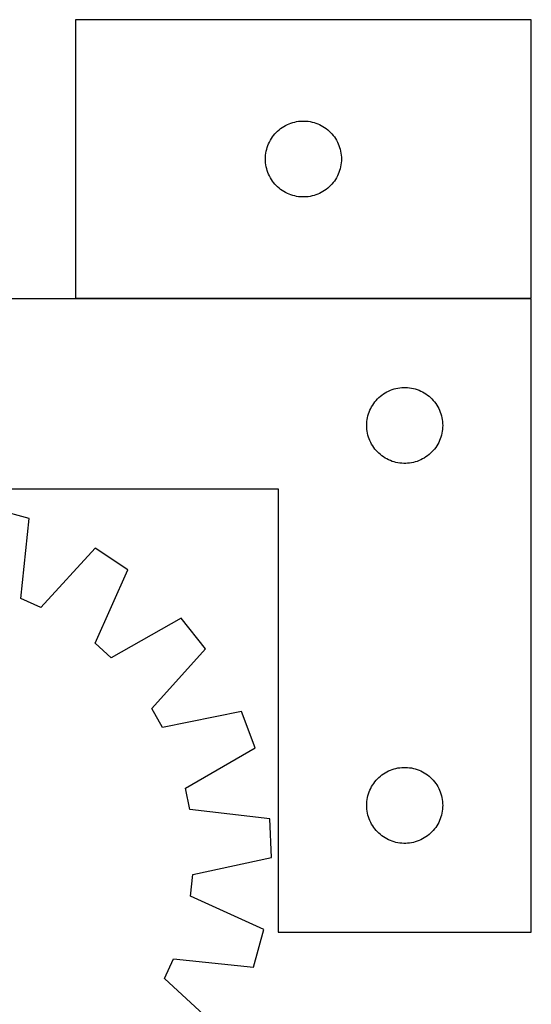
# Model space of a CAD drawing. Header units: millimetres. Extents: x 7 to 1493, y 7 to 2993.
# Tile 9 of 13: x 754 to 956, y 2604 to 2993. Entities that reach past the tile are written whole.
import ezdxf

# ---------------------------------------------------------------- set-up
doc = ezdxf.new("R2010")
doc.units = ezdxf.units.MM
doc.layers.add('COMMON', color=5, linetype='CONTINUOUS', true_color=0x0000ff)
doc.layers.add('CUT', color=7, linetype='CONTINUOUS', true_color=0x000000)

msp = doc.modelspace()

# ---------------------------------------------------------------- linework, layer by layer
at = {"layer": 'COMMON'}
msp.add_line((775.803162, 2883.066376), (955.803162, 2883.066376), dxfattribs=at)
at = {"layer": 'CUT'}
for p, q in [((955.803162, 2993.166377), (775.803162, 2993.166377)), ((775.803162, 2993.166377), (775.803162, 2883.166377)), ((955.803162, 2883.166377), (955.803162, 2993.166377)), ((856.799947, 2950.163966), (857.429506, 2950.611532)), ((857.429506, 2950.611532), (858.08127, 2951.026097)), ((858.08127, 2951.026097), (858.75351, 2951.406559)), ((858.75351, 2951.406559), (859.444446, 2951.751911)), ((859.444446, 2951.751911), (860.152243, 2952.061237)), ((860.152243, 2952.061237), (860.875026, 2952.333716)), ((860.875026, 2952.333716), (861.610877, 2952.568625)), ((861.610877, 2952.568625), (862.357845, 2952.765343)), ((862.357845, 2952.765343), (863.11395, 2952.923347)), ((863.11395, 2952.923347), (863.877186, 2953.042217)), ((863.877186, 2953.042217), (864.64553, 2953.12164)), ((864.64553, 2953.12164), (865.416943, 2953.161404)), ((865.416943, 2953.161404), (866.18938, 2953.161404)), ((866.18938, 2953.161404), (866.960793, 2953.12164)), ((866.960793, 2953.12164), (867.729137, 2953.042217)), ((867.729137, 2953.042217), (868.492373, 2952.923347)), ((868.492373, 2952.923347), (869.248478, 2952.765343)), ((869.248478, 2952.765343), (869.995446, 2952.568625)), ((869.995446, 2952.568625), (870.731297, 2952.333716)), ((870.731297, 2952.333716), (871.45408, 2952.061237)), ((871.45408, 2952.061237), (872.161877, 2951.751911)), ((872.161877, 2951.751911), (872.852813, 2951.406559)), ((872.852813, 2951.406559), (873.525054, 2951.026097)), ((873.525054, 2951.026097), (874.176817, 2950.611532)), ((874.176817, 2950.611532), (874.806376, 2950.163966)), ((853.146528, 2946.21682), (853.577736, 2946.857694)), ((853.577736, 2946.857694), (854.041364, 2947.475519)), ((854.041364, 2947.475519), (854.536183, 2948.068659)), ((854.536183, 2948.068659), (855.060879, 2948.63554)), ((855.060879, 2948.63554), (855.614061, 2949.174658)), ((855.614061, 2949.174658), (856.194264, 2949.684584)), ((856.194264, 2949.684584), (856.799947, 2950.163966)), ((874.806376, 2950.163966), (875.412059, 2949.684584)), ((875.412059, 2949.684584), (875.992262, 2949.174658)), ((875.992262, 2949.174658), (876.545444, 2948.63554)), ((876.545444, 2948.63554), (877.070141, 2948.068659)), ((877.070141, 2948.068659), (877.564959, 2947.475519)), ((877.564959, 2947.475519), (878.028587, 2946.857694)), ((878.028587, 2946.857694), (878.459795, 2946.21682)), ((851.513631, 2942.7281), (851.767409, 2943.457659)), ((851.767409, 2943.457659), (852.058408, 2944.173186)), ((852.058408, 2944.173186), (852.385855, 2944.872784)), ((852.385855, 2944.872784), (852.748883, 2945.554598)), ((852.748883, 2945.554598), (853.146528, 2946.21682)), ((878.459795, 2946.21682), (878.85744, 2945.554598)), ((878.85744, 2945.554598), (879.220468, 2944.872784)), ((879.220468, 2944.872784), (879.547915, 2944.173186)), ((879.547915, 2944.173186), (879.838914, 2943.457659)), ((879.838914, 2943.457659), (880.092692, 2942.7281)), ((850.803162, 2938.166377), (850.82305, 2938.938559)), ((850.82305, 2938.938559), (850.882663, 2939.708692)), ((850.882663, 2939.708692), (850.981843, 2940.474736)), ((850.981843, 2940.474736), (851.120326, 2941.234658)), ((851.120326, 2941.234658), (851.297746, 2941.986444)), ((851.297746, 2941.986444), (851.513631, 2942.7281)), ((880.092692, 2942.7281), (880.308577, 2941.986444)), ((880.308577, 2941.986444), (880.485997, 2941.234658)), ((880.485997, 2941.234658), (880.62448, 2940.474736)), ((880.62448, 2940.474736), (880.72366, 2939.708692)), ((880.72366, 2939.708692), (880.783273, 2938.938559)), ((880.783273, 2938.938559), (880.803162, 2938.166377)), ((850.82305, 2937.394196), (850.803162, 2938.166377)), ((850.882663, 2936.624062), (850.82305, 2937.394196)), ((850.981843, 2935.858019), (850.882663, 2936.624062)), ((851.120326, 2935.098096), (850.981843, 2935.858019)), ((851.297746, 2934.34631), (851.120326, 2935.098096)), ((880.485997, 2935.098096), (880.308577, 2934.34631)), ((880.62448, 2935.858019), (880.485997, 2935.098096)), ((880.72366, 2936.624062), (880.62448, 2935.858019)), ((880.783273, 2937.394196), (880.72366, 2936.624062)), ((880.803162, 2938.166377), (880.783273, 2937.394196)), ((851.513631, 2933.604655), (851.297746, 2934.34631)), ((851.767409, 2932.875096), (851.513631, 2933.604655)), ((852.058408, 2932.159569), (851.767409, 2932.875096)), ((852.385855, 2931.45997), (852.058408, 2932.159569)), ((852.748883, 2930.778156), (852.385855, 2931.45997)), ((879.220468, 2931.45997), (878.85744, 2930.778156)), ((879.547915, 2932.159569), (879.220468, 2931.45997)), ((879.838914, 2932.875096), (879.547915, 2932.159569)), ((880.092692, 2933.604655), (879.838914, 2932.875096)), ((880.308577, 2934.34631), (880.092692, 2933.604655)), ((853.146528, 2930.115934), (852.748883, 2930.778156)), ((853.577736, 2929.475061), (853.146528, 2930.115934)), ((854.041364, 2928.857235), (853.577736, 2929.475061)), ((854.536183, 2928.264095), (854.041364, 2928.857235)), ((855.060879, 2927.697215), (854.536183, 2928.264095)), ((855.614061, 2927.158097), (855.060879, 2927.697215)), ((876.545444, 2927.697215), (875.992262, 2927.158097)), ((877.070141, 2928.264095), (876.545444, 2927.697215)), ((877.564959, 2928.857235), (877.070141, 2928.264095)), ((878.028587, 2929.475061), (877.564959, 2928.857235)), ((878.459795, 2930.115934), (878.028587, 2929.475061)), ((878.85744, 2930.778156), (878.459795, 2930.115934)), ((856.194264, 2926.648171), (855.614061, 2927.158097)), ((856.799947, 2926.168789), (856.194264, 2926.648171)), ((857.429506, 2925.721222), (856.799947, 2926.168789)), ((858.08127, 2925.306658), (857.429506, 2925.721222)), ((858.75351, 2924.926195), (858.08127, 2925.306658)), ((859.444446, 2924.580843), (858.75351, 2924.926195)), ((860.152243, 2924.271518), (859.444446, 2924.580843)), ((860.875026, 2923.999039), (860.152243, 2924.271518)), ((861.610877, 2923.764129), (860.875026, 2923.999039)), ((862.357845, 2923.567412), (861.610877, 2923.764129)), ((863.11395, 2923.409408), (862.357845, 2923.567412)), ((863.877186, 2923.290537), (863.11395, 2923.409408)), ((868.492373, 2923.409408), (867.729137, 2923.290537)), ((869.248478, 2923.567412), (868.492373, 2923.409408)), ((869.995446, 2923.764129), (869.248478, 2923.567412)), ((870.731297, 2923.999039), (869.995446, 2923.764129)), ((871.45408, 2924.271518), (870.731297, 2923.999039)), ((872.161877, 2924.580843), (871.45408, 2924.271518)), ((872.852813, 2924.926195), (872.161877, 2924.580843)), ((873.525054, 2925.306658), (872.852813, 2924.926195)), ((874.176817, 2925.721222), (873.525054, 2925.306658)), ((874.806376, 2926.168789), (874.176817, 2925.721222)), ((875.412059, 2926.648171), (874.806376, 2926.168789)), ((875.992262, 2927.158097), (875.412059, 2926.648171)), ((864.64553, 2923.211114), (863.877186, 2923.290537)), ((865.416943, 2923.17135), (864.64553, 2923.211114)), ((866.18938, 2923.17135), (865.416943, 2923.17135)), ((866.960793, 2923.211114), (866.18938, 2923.17135)), ((867.729137, 2923.290537), (866.960793, 2923.211114)), ((955.803162, 2882.966376), (655.803162, 2882.966376)), ((775.803162, 2883.166377), (955.803162, 2883.166377)), ((955.803162, 2632.966376), (955.803162, 2882.966376)), ((897.429506, 2845.411531), (898.08127, 2845.826096)), ((898.08127, 2845.826096), (898.75351, 2846.206558)), ((898.75351, 2846.206558), (899.444446, 2846.55191)), ((899.444446, 2846.55191), (900.152243, 2846.861236)), ((900.152243, 2846.861236), (900.875026, 2847.133715)), ((900.875026, 2847.133715), (901.610877, 2847.368624)), ((901.610877, 2847.368624), (902.357845, 2847.565342)), ((902.357845, 2847.565342), (903.11395, 2847.723346)), ((903.11395, 2847.723346), (903.877186, 2847.842216)), ((903.877186, 2847.842216), (904.64553, 2847.921639)), ((904.64553, 2847.921639), (905.416943, 2847.961403)), ((905.416943, 2847.961403), (906.18938, 2847.961403)), ((906.18938, 2847.961403), (906.960793, 2847.921639)), ((906.960793, 2847.921639), (907.729137, 2847.842216)), ((907.729137, 2847.842216), (908.492373, 2847.723346)), ((908.492373, 2847.723346), (909.248478, 2847.565342)), ((909.248478, 2847.565342), (909.995446, 2847.368624)), ((909.995446, 2847.368624), (910.731297, 2847.133715)), ((910.731297, 2847.133715), (911.45408, 2846.861236)), ((911.45408, 2846.861236), (912.161877, 2846.55191)), ((912.161877, 2846.55191), (912.852813, 2846.206558)), ((912.852813, 2846.206558), (913.525054, 2845.826096)), ((913.525054, 2845.826096), (914.176817, 2845.411531)), ((893.577736, 2841.657693), (894.041364, 2842.275518)), ((894.041364, 2842.275518), (894.536183, 2842.868658)), ((894.536183, 2842.868658), (895.060879, 2843.435539)), ((895.060879, 2843.435539), (895.614061, 2843.974657)), ((895.614061, 2843.974657), (896.194264, 2844.484583)), ((896.194264, 2844.484583), (896.799947, 2844.963965)), ((896.799947, 2844.963965), (897.429506, 2845.411531)), ((914.176817, 2845.411531), (914.806376, 2844.963965)), ((914.806376, 2844.963965), (915.412059, 2844.484583)), ((915.412059, 2844.484583), (915.992262, 2843.974657)), ((915.992262, 2843.974657), (916.545444, 2843.435539)), ((916.545444, 2843.435539), (917.070141, 2842.868658)), ((917.070141, 2842.868658), (917.564959, 2842.275518)), ((917.564959, 2842.275518), (918.028587, 2841.657693)), ((891.513631, 2837.528099), (891.767409, 2838.257658)), ((891.767409, 2838.257658), (892.058408, 2838.973185)), ((892.058408, 2838.973185), (892.385855, 2839.672783)), ((892.385855, 2839.672783), (892.748883, 2840.354597)), ((892.748883, 2840.354597), (893.146528, 2841.016819)), ((893.146528, 2841.016819), (893.577736, 2841.657693)), ((918.028587, 2841.657693), (918.459795, 2841.016819)), ((918.459795, 2841.016819), (918.85744, 2840.354597)), ((918.85744, 2840.354597), (919.220468, 2839.672783)), ((919.220468, 2839.672783), (919.547915, 2838.973185)), ((919.547915, 2838.973185), (919.838914, 2838.257658)), ((919.838914, 2838.257658), (920.092692, 2837.528099)), ((890.82305, 2833.738558), (890.882663, 2834.508691)), ((890.882663, 2834.508691), (890.981843, 2835.274735)), ((890.981843, 2835.274735), (891.120326, 2836.034657)), ((891.120326, 2836.034657), (891.297746, 2836.786443)), ((891.297746, 2836.786443), (891.513631, 2837.528099)), ((920.092692, 2837.528099), (920.308577, 2836.786443)), ((920.308577, 2836.786443), (920.485997, 2836.034657)), ((920.485997, 2836.034657), (920.62448, 2835.274735)), ((920.62448, 2835.274735), (920.72366, 2834.508691)), ((920.72366, 2834.508691), (920.783273, 2833.738558)), ((890.803162, 2832.966376), (890.82305, 2833.738558)), ((890.82305, 2832.194195), (890.803162, 2832.966376)), ((890.882663, 2831.424061), (890.82305, 2832.194195)), ((890.981843, 2830.658018), (890.882663, 2831.424061)), ((891.120326, 2829.898095), (890.981843, 2830.658018)), ((920.62448, 2830.658018), (920.485997, 2829.898095)), ((920.72366, 2831.424061), (920.62448, 2830.658018)), ((920.783273, 2832.194195), (920.72366, 2831.424061)), ((920.783273, 2833.738558), (920.803162, 2832.966376)), ((920.803162, 2832.966376), (920.783273, 2832.194195)), ((891.297746, 2829.146309), (891.120326, 2829.898095)), ((891.513631, 2828.404654), (891.297746, 2829.146309)), ((891.767409, 2827.675095), (891.513631, 2828.404654)), ((892.058408, 2826.959568), (891.767409, 2827.675095)), ((892.385855, 2826.259969), (892.058408, 2826.959568)), ((892.748883, 2825.578155), (892.385855, 2826.259969)), ((919.220468, 2826.259969), (918.85744, 2825.578155)), ((919.547915, 2826.959568), (919.220468, 2826.259969)), ((919.838914, 2827.675095), (919.547915, 2826.959568)), ((920.092692, 2828.404654), (919.838914, 2827.675095)), ((920.308577, 2829.146309), (920.092692, 2828.404654)), ((920.485997, 2829.898095), (920.308577, 2829.146309)), ((893.146528, 2824.915933), (892.748883, 2825.578155)), ((893.577736, 2824.27506), (893.146528, 2824.915933)), ((894.041364, 2823.657234), (893.577736, 2824.27506)), ((894.536183, 2823.064094), (894.041364, 2823.657234)), ((895.060879, 2822.497214), (894.536183, 2823.064094)), ((895.614061, 2821.958096), (895.060879, 2822.497214)), ((916.545444, 2822.497214), (915.992262, 2821.958096)), ((917.070141, 2823.064094), (916.545444, 2822.497214)), ((917.564959, 2823.657234), (917.070141, 2823.064094)), ((918.028587, 2824.27506), (917.564959, 2823.657234)), ((918.459795, 2824.915933), (918.028587, 2824.27506)), ((918.85744, 2825.578155), (918.459795, 2824.915933)), ((896.194264, 2821.44817), (895.614061, 2821.958096)), ((896.799947, 2820.968788), (896.194264, 2821.44817)), ((897.429506, 2820.521221), (896.799947, 2820.968788)), ((898.08127, 2820.106657), (897.429506, 2820.521221)), ((898.75351, 2819.726194), (898.08127, 2820.106657)), ((899.444446, 2819.380842), (898.75351, 2819.726194)), ((900.152243, 2819.071517), (899.444446, 2819.380842)), ((900.875026, 2818.799038), (900.152243, 2819.071517)), ((901.610877, 2818.564128), (900.875026, 2818.799038)), ((902.357845, 2818.367411), (901.610877, 2818.564128)), ((909.995446, 2818.564128), (909.248478, 2818.367411)), ((910.731297, 2818.799038), (909.995446, 2818.564128)), ((911.45408, 2819.071517), (910.731297, 2818.799038)), ((912.161877, 2819.380842), (911.45408, 2819.071517)), ((912.852813, 2819.726194), (912.161877, 2819.380842)), ((913.525054, 2820.106657), (912.852813, 2819.726194)), ((914.176817, 2820.521221), (913.525054, 2820.106657)), ((914.806376, 2820.968788), (914.176817, 2820.521221)), ((915.412059, 2821.44817), (914.806376, 2820.968788)), ((915.992262, 2821.958096), (915.412059, 2821.44817)), ((903.11395, 2818.209407), (902.357845, 2818.367411)), ((903.877186, 2818.090536), (903.11395, 2818.209407)), ((904.64553, 2818.011113), (903.877186, 2818.090536)), ((905.416943, 2817.971349), (904.64553, 2818.011113)), ((906.18938, 2817.971349), (905.416943, 2817.971349)), ((906.960793, 2818.011113), (906.18938, 2817.971349)), ((907.729137, 2818.090536), (906.960793, 2818.011113)), ((908.492373, 2818.209407), (907.729137, 2818.090536)), ((909.248478, 2818.367411), (908.492373, 2818.209407)), ((655.803162, 2807.966376), (855.803162, 2807.966376)), ((855.803162, 2807.966376), (855.803162, 2632.966376)), ((757.529745, 2796.210135), (742.688187, 2800.267068)), ((754.224803, 2764.618172), (757.529745, 2796.210135)), ((783.542543, 2784.471303), (762.040209, 2761.091303)), ((796.404042, 2776.026637), (783.542543, 2784.471303)), ((783.498403, 2747.002178), (796.404042, 2776.026637)), ((762.040209, 2761.091303), (754.224803, 2764.618172)), ((817.516184, 2756.823948), (789.841432, 2741.232833)), ((827.138652, 2744.818172), (817.516184, 2756.823948)), ((789.841432, 2741.232833), (783.498403, 2747.002178)), ((805.895608, 2721.202333), (827.138652, 2744.818172)), ((810.145363, 2713.755256), (805.895608, 2721.202333)), ((841.283535, 2720.031318), (810.145363, 2713.755256)), ((846.725057, 2705.639641), (841.283535, 2720.031318)), ((819.224026, 2689.744105), (846.725057, 2705.639641)), ((903.877186, 2697.842216), (904.64553, 2697.921639)), ((904.64553, 2697.921639), (905.416943, 2697.961403)), ((905.416943, 2697.961403), (906.18938, 2697.961403)), ((906.18938, 2697.961403), (906.960793, 2697.921639)), ((906.960793, 2697.921639), (907.729137, 2697.842216)), ((895.614061, 2693.974657), (896.194264, 2694.484583)), ((896.194264, 2694.484583), (896.799947, 2694.963965)), ((896.799947, 2694.963965), (897.429506, 2695.411531)), ((897.429506, 2695.411531), (898.08127, 2695.826096)), ((898.08127, 2695.826096), (898.75351, 2696.206558)), ((898.75351, 2696.206558), (899.444446, 2696.55191)), ((899.444446, 2696.55191), (900.152243, 2696.861236)), ((900.152243, 2696.861236), (900.875026, 2697.133715)), ((900.875026, 2697.133715), (901.610877, 2697.368624)), ((901.610877, 2697.368624), (902.357845, 2697.565342)), ((902.357845, 2697.565342), (903.11395, 2697.723346)), ((903.11395, 2697.723346), (903.877186, 2697.842216)), ((907.729137, 2697.842216), (908.492373, 2697.723346)), ((908.492373, 2697.723346), (909.248478, 2697.565342)), ((909.248478, 2697.565342), (909.995446, 2697.368624)), ((909.995446, 2697.368624), (910.731297, 2697.133715)), ((910.731297, 2697.133715), (911.45408, 2696.861236)), ((911.45408, 2696.861236), (912.161877, 2696.55191)), ((912.161877, 2696.55191), (912.852813, 2696.206558)), ((912.852813, 2696.206558), (913.525054, 2695.826096)), ((913.525054, 2695.826096), (914.176817, 2695.411531)), ((914.176817, 2695.411531), (914.806376, 2694.963965)), ((914.806376, 2694.963965), (915.412059, 2694.484583)), ((915.412059, 2694.484583), (915.992262, 2693.974657)), ((892.385855, 2689.672783), (892.748883, 2690.354597)), ((892.748883, 2690.354597), (893.146528, 2691.016819)), ((893.146528, 2691.016819), (893.577736, 2691.657693)), ((893.577736, 2691.657693), (894.041364, 2692.275518)), ((894.041364, 2692.275518), (894.536183, 2692.868658)), ((894.536183, 2692.868658), (895.060879, 2693.435539)), ((895.060879, 2693.435539), (895.614061, 2693.974657)), ((915.992262, 2693.974657), (916.545444, 2693.435539)), ((916.545444, 2693.435539), (917.070141, 2692.868658)), ((917.070141, 2692.868658), (917.564959, 2692.275518)), ((917.564959, 2692.275518), (918.028587, 2691.657693)), ((918.028587, 2691.657693), (918.459795, 2691.016819)), ((918.459795, 2691.016819), (918.85744, 2690.354597)), ((918.85744, 2690.354597), (919.220468, 2689.672783)), ((820.964509, 2681.348267), (819.224026, 2689.744105)), ((891.120326, 2686.034657), (891.297746, 2686.786443)), ((891.297746, 2686.786443), (891.513631, 2687.528099)), ((891.513631, 2687.528099), (891.767409, 2688.257658)), ((891.767409, 2688.257658), (892.058408, 2688.973185)), ((892.058408, 2688.973185), (892.385855, 2689.672783)), ((919.220468, 2689.672783), (919.547915, 2688.973185)), ((919.547915, 2688.973185), (919.838914, 2688.257658)), ((919.838914, 2688.257658), (920.092692, 2687.528099)), ((920.092692, 2687.528099), (920.308577, 2686.786443)), ((920.308577, 2686.786443), (920.485997, 2686.034657)), ((890.803162, 2682.966376), (890.82305, 2683.738558)), ((890.82305, 2682.194195), (890.803162, 2682.966376)), ((890.82305, 2683.738558), (890.882663, 2684.508691)), ((890.882663, 2684.508691), (890.981843, 2685.274735)), ((890.981843, 2685.274735), (891.120326, 2686.034657)), ((920.485997, 2686.034657), (920.62448, 2685.274735)), ((920.62448, 2685.274735), (920.72366, 2684.508691)), ((920.72366, 2684.508691), (920.783273, 2683.738558)), ((920.783273, 2683.738558), (920.803162, 2682.966376)), ((920.803162, 2682.966376), (920.783273, 2682.194195)), ((852.518081, 2677.694933), (820.964509, 2681.348267)), ((890.882663, 2681.424061), (890.82305, 2682.194195)), ((890.981843, 2680.658018), (890.882663, 2681.424061)), ((891.120326, 2679.898095), (890.981843, 2680.658018)), ((891.297746, 2679.146309), (891.120326, 2679.898095)), ((891.513631, 2678.404654), (891.297746, 2679.146309)), ((920.308577, 2679.146309), (920.092692, 2678.404654)), ((920.485997, 2679.898095), (920.308577, 2679.146309)), ((920.62448, 2680.658018), (920.485997, 2679.898095)), ((920.72366, 2681.424061), (920.62448, 2680.658018)), ((920.783273, 2682.194195), (920.72366, 2681.424061)), ((853.246003, 2662.326111), (852.518081, 2677.694933)), ((891.767409, 2677.675095), (891.513631, 2678.404654)), ((892.058408, 2676.959568), (891.767409, 2677.675095)), ((892.385855, 2676.259969), (892.058408, 2676.959568)), ((892.748883, 2675.578155), (892.385855, 2676.259969)), ((893.146528, 2674.915933), (892.748883, 2675.578155)), ((893.577736, 2674.27506), (893.146528, 2674.915933)), ((918.459795, 2674.915933), (918.028587, 2674.27506)), ((918.85744, 2675.578155), (918.459795, 2674.915933)), ((919.220468, 2676.259969), (918.85744, 2675.578155)), ((919.547915, 2676.959568), (919.220468, 2676.259969)), ((919.838914, 2677.675095), (919.547915, 2676.959568)), ((920.092692, 2678.404654), (919.838914, 2677.675095)), ((894.041364, 2673.657234), (893.577736, 2674.27506)), ((894.536183, 2673.064094), (894.041364, 2673.657234)), ((895.060879, 2672.497214), (894.536183, 2673.064094)), ((895.614061, 2671.958096), (895.060879, 2672.497214)), ((896.194264, 2671.44817), (895.614061, 2671.958096)), ((896.799947, 2670.968788), (896.194264, 2671.44817)), ((897.429506, 2670.521221), (896.799947, 2670.968788)), ((914.806376, 2670.968788), (914.176817, 2670.521221)), ((915.412059, 2671.44817), (914.806376, 2670.968788)), ((915.992262, 2671.958096), (915.412059, 2671.44817)), ((916.545444, 2672.497214), (915.992262, 2671.958096)), ((917.070141, 2673.064094), (916.545444, 2672.497214)), ((917.564959, 2673.657234), (917.070141, 2673.064094)), ((918.028587, 2674.27506), (917.564959, 2673.657234)), ((898.08127, 2670.106657), (897.429506, 2670.521221)), ((898.75351, 2669.726194), (898.08127, 2670.106657)), ((899.444446, 2669.380842), (898.75351, 2669.726194)), ((900.152243, 2669.071517), (899.444446, 2669.380842)), ((900.875026, 2668.799038), (900.152243, 2669.071517)), ((901.610877, 2668.564128), (900.875026, 2668.799038)), ((902.357845, 2668.367411), (901.610877, 2668.564128)), ((903.11395, 2668.209407), (902.357845, 2668.367411)), ((903.877186, 2668.090536), (903.11395, 2668.209407)), ((904.64553, 2668.011113), (903.877186, 2668.090536)), ((905.416943, 2667.971349), (904.64553, 2668.011113)), ((906.18938, 2667.971349), (905.416943, 2667.971349)), ((906.960793, 2668.011113), (906.18938, 2667.971349)), ((907.729137, 2668.090536), (906.960793, 2668.011113)), ((908.492373, 2668.209407), (907.729137, 2668.090536)), ((909.248478, 2668.367411), (908.492373, 2668.209407)), ((909.995446, 2668.564128), (909.248478, 2668.367411)), ((910.731297, 2668.799038), (909.995446, 2668.564128)), ((911.45408, 2669.071517), (910.731297, 2668.799038)), ((912.161877, 2669.380842), (911.45408, 2669.071517)), ((912.852813, 2669.726194), (912.161877, 2669.380842)), ((913.525054, 2670.106657), (912.852813, 2669.726194)), ((914.176817, 2670.521221), (913.525054, 2670.106657)), ((822.178977, 2655.706844), (853.246003, 2662.326111)), ((821.239819, 2647.184089), (822.178977, 2655.706844)), ((850.120106, 2633.958972), (821.239819, 2647.184089)), ((846.063174, 2619.117414), (850.120106, 2633.958972)), ((855.803162, 2632.966376), (955.803162, 2632.966376)), ((810.944342, 2614.60695), (814.471211, 2622.422355)), ((814.471211, 2622.422355), (846.063174, 2619.117414)), ((834.324342, 2593.104616), (810.944342, 2614.60695))]:
    msp.add_line(p, q, dxfattribs=at)

doc.saveas('drawing.dxf')
